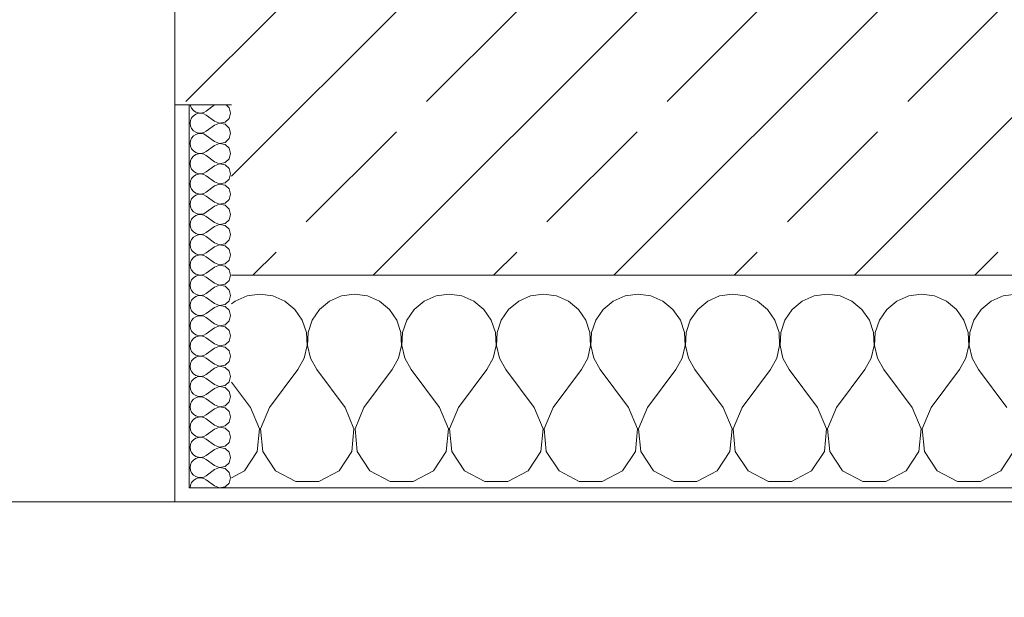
# Model space of a CAD drawing. Header units: metres. Extents: x -3.6 to 84.5, y -11 to 16.8.
# Tile 213 of 256: x 43.031 to 43.725, y -0.222 to 0.185. Entities that reach past the tile are written whole.
import ezdxf

# ---------------------------------------------------------------- set-up
doc = ezdxf.new("R2010")
doc.units = ezdxf.units.M
doc.header["$MEASUREMENT"] = 0
doc.layers.add('154 - Bemaßung_ Beschriftung.Ausbau - Deckenspiegel', color=7, linetype='Continuous')
doc.layers.add('604 - Struktur.Wand Aussen', color=7, linetype='Continuous')
doc.styles.add('ERSTELLTER_STIL_2', font='txt')
doc.dimstyles.new('ERSTELLTER_STIL__3', dxfattribs={"dimtxt": 0.1, "dimasz": 0.0532, "dimexe": 0.18, "dimexo": 0.0625, "dimgap": 0, "dimtad": 1, "dimtih": 1, "dimtoh": 1, "dimzin": 0, "dimdsep": 46, "dimtxsty": 'ERSTELLTER_STIL_2', "dimblk": 'ARROWHEAD_2', "dimblk1": 'ARROWHEAD_2', "dimblk2": 'ARROWHEAD_2', "dimcen": 0.09, "dimse1": 1, "dimse2": 1, "dimclrd": 7, "dimclre": 7, "dimclrt": 7, "dimazin": 0, "dimtfac": 1, "dimtdec": 4, "dimtmove": 0, "dimatfit": 3, "dimfxl": 1, "dimtolj": 1, "dimtzin": 0, "dimarcsym": 0})
pattern_1 = [(0, (0, 0), (0, 0.08660254), [0, -0.05]), (0, (0.025, 0.0433), (0, 0.08660254), [0, -0.05])]

# ---------------------------------------------------------------- blocks, each defined once
blk = doc.blocks.new('*X86')
at = {"layer": '604 - Struktur.Wand Aussen', "color": 7, "linetype": 'Continuous', "lineweight": 5}
for p, q in [((43.18248, -0.01331), (43.18, -0.01536)), ((43.19089, -0.0096), (43.18248, -0.01331)), ((43.2, -0.00833), (43.19089, -0.0096)), ((43.20911, -0.0096), (43.2, -0.00833)), ((43.21752, -0.01331), (43.20911, -0.0096)), ((43.22461, -0.01918), (43.21752, -0.01331)), ((43.24914, -0.01331), (43.24206, -0.01918)), ((43.25756, -0.0096), (43.24914, -0.01331)), ((43.26667, -0.00833), (43.25756, -0.0096)), ((43.27578, -0.0096), (43.26667, -0.00833)), ((43.28419, -0.01331), (43.27578, -0.0096)), ((43.29127, -0.01918), (43.28419, -0.01331)), ((43.31581, -0.01331), (43.30873, -0.01918)), ((43.32422, -0.0096), (43.31581, -0.01331)), ((43.33333, -0.00833), (43.32422, -0.0096)), ((43.34244, -0.0096), (43.33333, -0.00833)), ((43.35086, -0.01331), (43.34244, -0.0096)), ((43.35794, -0.01918), (43.35086, -0.01331)), ((43.38248, -0.01331), (43.37539, -0.01918)), ((43.39089, -0.0096), (43.38248, -0.01331)), ((43.4, -0.00833), (43.39089, -0.0096)), ((43.40911, -0.0096), (43.4, -0.00833)), ((43.41752, -0.01331), (43.40911, -0.0096)), ((43.42461, -0.01918), (43.41752, -0.01331)), ((43.44914, -0.01331), (43.44206, -0.01918)), ((43.45756, -0.0096), (43.44914, -0.01331)), ((43.46667, -0.00833), (43.45756, -0.0096)), ((43.47578, -0.0096), (43.46667, -0.00833)), ((43.48419, -0.01331), (43.47578, -0.0096)), ((43.49127, -0.01918), (43.48419, -0.01331)), ((43.51581, -0.01331), (43.50873, -0.01918)), ((43.52422, -0.0096), (43.51581, -0.01331)), ((43.53333, -0.00833), (43.52422, -0.0096)), ((43.54244, -0.0096), (43.53333, -0.00833)), ((43.55086, -0.01331), (43.54244, -0.0096)), ((43.55794, -0.01918), (43.55086, -0.01331)), ((43.58248, -0.01331), (43.57539, -0.01918)), ((43.59089, -0.0096), (43.58248, -0.01331)), ((43.6, -0.00833), (43.59089, -0.0096)), ((43.60911, -0.0096), (43.6, -0.00833)), ((43.61752, -0.01331), (43.60911, -0.0096)), ((43.62461, -0.01918), (43.61752, -0.01331)), ((43.64914, -0.01331), (43.64206, -0.01918)), ((43.65756, -0.0096), (43.64914, -0.01331)), ((43.66667, -0.00833), (43.65756, -0.0096)), ((43.67578, -0.0096), (43.66667, -0.00833)), ((43.68419, -0.01331), (43.67578, -0.0096)), ((43.69127, -0.01918), (43.68419, -0.01331)), ((43.71581, -0.01331), (43.70873, -0.01918)), ((43.72422, -0.0096), (43.71581, -0.01331)), ((43.73333, -0.00833), (43.72422, -0.0096)), ((43.22981, -0.02676), (43.22461, -0.01918)), ((43.24206, -0.01918), (43.23685, -0.02676)), ((43.29648, -0.02676), (43.29127, -0.01918)), ((43.30873, -0.01918), (43.30352, -0.02676)), ((43.36315, -0.02676), (43.35794, -0.01918)), ((43.37539, -0.01918), (43.37019, -0.02676)), ((43.42981, -0.02676), (43.42461, -0.01918)), ((43.44206, -0.01918), (43.43685, -0.02676)), ((43.49648, -0.02676), (43.49127, -0.01918)), ((43.50873, -0.01918), (43.50352, -0.02676)), ((43.56315, -0.02676), (43.55794, -0.01918)), ((43.57539, -0.01918), (43.57019, -0.02676)), ((43.62981, -0.02676), (43.62461, -0.01918)), ((43.64206, -0.01918), (43.63685, -0.02676)), ((43.69648, -0.02676), (43.69127, -0.01918)), ((43.70873, -0.01918), (43.70352, -0.02676)), ((43.23275, -0.03547), (43.22981, -0.02676)), ((43.23685, -0.02676), (43.23391, -0.03547)), ((43.29942, -0.03547), (43.29648, -0.02676)), ((43.30352, -0.02676), (43.30058, -0.03547)), ((43.36609, -0.03547), (43.36315, -0.02676)), ((43.37019, -0.02676), (43.36725, -0.03547)), ((43.43275, -0.03547), (43.42981, -0.02676)), ((43.43685, -0.02676), (43.43391, -0.03547)), ((43.49942, -0.03547), (43.49648, -0.02676)), ((43.50352, -0.02676), (43.50058, -0.03547)), ((43.56609, -0.03547), (43.56315, -0.02676)), ((43.57019, -0.02676), (43.56725, -0.03547)), ((43.63275, -0.03547), (43.62981, -0.02676)), ((43.63685, -0.02676), (43.63391, -0.03547)), ((43.69942, -0.03547), (43.69648, -0.02676)), ((43.70352, -0.02676), (43.70058, -0.03547)), ((43.2332, -0.04466), (43.23275, -0.03547)), ((43.23391, -0.03547), (43.23347, -0.04466)), ((43.29987, -0.04466), (43.29942, -0.03547)), ((43.30058, -0.03547), (43.30013, -0.04466)), ((43.36653, -0.04466), (43.36609, -0.03547)), ((43.36725, -0.03547), (43.3668, -0.04466)), ((43.4332, -0.04466), (43.43275, -0.03547)), ((43.43391, -0.03547), (43.43347, -0.04466)), ((43.49987, -0.04466), (43.49942, -0.03547)), ((43.50058, -0.03547), (43.50013, -0.04466)), ((43.56653, -0.04466), (43.56609, -0.03547)), ((43.56725, -0.03547), (43.5668, -0.04466)), ((43.6332, -0.04466), (43.63275, -0.03547)), ((43.63391, -0.03547), (43.63347, -0.04466)), ((43.69987, -0.04466), (43.69942, -0.03547)), ((43.70058, -0.03547), (43.70013, -0.04466)), ((43.23112, -0.05362), (43.2332, -0.04466)), ((43.23347, -0.04466), (43.23555, -0.05362)), ((43.29778, -0.05362), (43.29987, -0.04466)), ((43.30013, -0.04466), (43.30222, -0.05362)), ((43.36445, -0.05362), (43.36653, -0.04466)), ((43.3668, -0.04466), (43.36888, -0.05362)), ((43.43112, -0.05362), (43.4332, -0.04466)), ((43.43347, -0.04466), (43.43555, -0.05362)), ((43.49778, -0.05362), (43.49987, -0.04466)), ((43.50013, -0.04466), (43.50222, -0.05362)), ((43.56445, -0.05362), (43.56653, -0.04466)), ((43.5668, -0.04466), (43.56888, -0.05362)), ((43.63112, -0.05362), (43.6332, -0.04466)), ((43.63347, -0.04466), (43.63555, -0.05362)), ((43.69778, -0.05362), (43.69987, -0.04466)), ((43.70013, -0.04466), (43.70222, -0.05362)), ((43.22667, -0.06167), (43.23112, -0.05362)), ((43.23555, -0.05362), (43.24, -0.06167)), ((43.29333, -0.06167), (43.29778, -0.05362)), ((43.30222, -0.05362), (43.30667, -0.06167)), ((43.36, -0.06167), (43.36445, -0.05362)), ((43.36888, -0.05362), (43.37333, -0.06167)), ((43.42667, -0.06167), (43.43112, -0.05362)), ((43.43555, -0.05362), (43.44, -0.06167)), ((43.49333, -0.06167), (43.49778, -0.05362)), ((43.50222, -0.05362), (43.50667, -0.06167)), ((43.56, -0.06167), (43.56445, -0.05362)), ((43.56888, -0.05362), (43.57333, -0.06167)), ((43.62667, -0.06167), (43.63112, -0.05362)), ((43.63555, -0.05362), (43.64, -0.06167)), ((43.69333, -0.06167), (43.69778, -0.05362)), ((43.70222, -0.05362), (43.70667, -0.06167)), ((43.20667, -0.08833), (43.22667, -0.06167)), ((43.26, -0.08833), (43.24, -0.06167)), ((43.27333, -0.08833), (43.29333, -0.06167)), ((43.32667, -0.08833), (43.30667, -0.06167)), ((43.34, -0.08833), (43.36, -0.06167)), ((43.39333, -0.08833), (43.37333, -0.06167)), ((43.40667, -0.08833), (43.42667, -0.06167)), ((43.46, -0.08833), (43.44, -0.06167)), ((43.47333, -0.08833), (43.49333, -0.06167)), ((43.52667, -0.08833), (43.50667, -0.06167)), ((43.54, -0.08833), (43.56, -0.06167)), ((43.59333, -0.08833), (43.57333, -0.06167)), ((43.60667, -0.08833), (43.62667, -0.06167)), ((43.66, -0.08833), (43.64, -0.06167)), ((43.67333, -0.08833), (43.69333, -0.06167)), ((43.72667, -0.08833), (43.70667, -0.06167)), ((43.19333, -0.08833), (43.18, -0.07056)), ((43.19962, -0.1033), (43.19333, -0.08833)), ((43.20667, -0.08833), (43.20038, -0.1033)), ((43.26629, -0.1033), (43.26, -0.08833)), ((43.27333, -0.08833), (43.26705, -0.1033)), ((43.33295, -0.1033), (43.32667, -0.08833)), ((43.34, -0.08833), (43.33371, -0.1033)), ((43.39962, -0.1033), (43.39333, -0.08833)), ((43.40667, -0.08833), (43.40038, -0.1033)), ((43.46629, -0.1033), (43.46, -0.08833)), ((43.47333, -0.08833), (43.46705, -0.1033)), ((43.53295, -0.1033), (43.52667, -0.08833)), ((43.54, -0.08833), (43.53371, -0.1033)), ((43.59962, -0.1033), (43.59333, -0.08833)), ((43.60667, -0.08833), (43.60038, -0.1033)), ((43.66629, -0.1033), (43.66, -0.08833)), ((43.67333, -0.08833), (43.66705, -0.1033)), ((43.19808, -0.11947), (43.19962, -0.1033)), ((43.20038, -0.1033), (43.20192, -0.11947)), ((43.26475, -0.11947), (43.26629, -0.1033)), ((43.26705, -0.1033), (43.26858, -0.11947)), ((43.33142, -0.11947), (43.33295, -0.1033)), ((43.33371, -0.1033), (43.33525, -0.11947)), ((43.39808, -0.11947), (43.39962, -0.1033)), ((43.40038, -0.1033), (43.40192, -0.11947)), ((43.46475, -0.11947), (43.46629, -0.1033)), ((43.46705, -0.1033), (43.46858, -0.11947)), ((43.53142, -0.11947), (43.53295, -0.1033)), ((43.53371, -0.1033), (43.53525, -0.11947)), ((43.59808, -0.11947), (43.59962, -0.1033)), ((43.60038, -0.1033), (43.60192, -0.11947)), ((43.66475, -0.11947), (43.66629, -0.1033)), ((43.66705, -0.1033), (43.66858, -0.11947)), ((43.1891, -0.13299), (43.19808, -0.11947)), ((43.20192, -0.11947), (43.2109, -0.13299)), ((43.25576, -0.13299), (43.26475, -0.11947)), ((43.26858, -0.11947), (43.27757, -0.13299)), ((43.32243, -0.13299), (43.33142, -0.11947)), ((43.33525, -0.11947), (43.34424, -0.13299)), ((43.3891, -0.13299), (43.39808, -0.11947)), ((43.40192, -0.11947), (43.4109, -0.13299)), ((43.45576, -0.13299), (43.46475, -0.11947)), ((43.46858, -0.11947), (43.47757, -0.13299)), ((43.52243, -0.13299), (43.53142, -0.11947)), ((43.53525, -0.11947), (43.54424, -0.13299)), ((43.5891, -0.13299), (43.59808, -0.11947)), ((43.60192, -0.11947), (43.6109, -0.13299)), ((43.65576, -0.13299), (43.66475, -0.11947)), ((43.66858, -0.11947), (43.67757, -0.13299)), ((43.72243, -0.13299), (43.73142, -0.11947)), ((43.18, -0.13787), (43.1891, -0.13299)), ((43.2109, -0.13299), (43.22521, -0.14066)), ((43.24145, -0.14066), (43.25576, -0.13299)), ((43.27757, -0.13299), (43.29188, -0.14066)), ((43.30812, -0.14066), (43.32243, -0.13299)), ((43.34424, -0.13299), (43.35855, -0.14066)), ((43.37479, -0.14066), (43.3891, -0.13299)), ((43.4109, -0.13299), (43.42521, -0.14066)), ((43.44145, -0.14066), (43.45576, -0.13299)), ((43.47757, -0.13299), (43.49188, -0.14066)), ((43.50812, -0.14066), (43.52243, -0.13299)), ((43.54424, -0.13299), (43.55855, -0.14066)), ((43.57479, -0.14066), (43.5891, -0.13299)), ((43.6109, -0.13299), (43.62521, -0.14066)), ((43.64145, -0.14066), (43.65576, -0.13299)), ((43.67757, -0.13299), (43.69188, -0.14066)), ((43.70812, -0.14066), (43.72243, -0.13299)), ((43.22521, -0.14066), (43.24145, -0.14066)), ((43.29188, -0.14066), (43.30812, -0.14066)), ((43.35855, -0.14066), (43.37479, -0.14066)), ((43.42521, -0.14066), (43.44145, -0.14066)), ((43.49188, -0.14066), (43.50812, -0.14066)), ((43.55855, -0.14066), (43.57479, -0.14066)), ((43.62521, -0.14066), (43.64145, -0.14066)), ((43.69188, -0.14066), (43.70812, -0.14066))]:
    blk.add_line(p, q, dxfattribs=at)
blk = doc.blocks.new('*X93')
at = {"layer": '604 - Struktur.Wand Aussen', "color": 7, "linetype": 'Continuous', "lineweight": 5}
for p, q in [((43.15091, 0.125), (43.15099, 0.12448)), ((43.15099, 0.12448), (43.15178, 0.12267)), ((43.15178, 0.12267), (43.15304, 0.12116)), ((43.15304, 0.12116), (43.15466, 0.12004)), ((43.15466, 0.11853), (43.15304, 0.11742)), ((43.15466, 0.12004), (43.15653, 0.11941)), ((43.15653, 0.11916), (43.15466, 0.11853)), ((43.15653, 0.11941), (43.1585, 0.11931)), ((43.1585, 0.11926), (43.15653, 0.11916)), ((43.1585, 0.11931), (43.16042, 0.11976)), ((43.16042, 0.11881), (43.1585, 0.11926)), ((43.16042, 0.11976), (43.16214, 0.12071)), ((43.16214, 0.11786), (43.16042, 0.11881)), ((43.16786, 0.125), (43.16214, 0.12071)), ((43.17822, 0.12304), (43.17608, 0.125)), ((43.17929, 0.11929), (43.17822, 0.12304)), ((43.17822, 0.11553), (43.17929, 0.11929)), ((43.15099, 0.11409), (43.15071, 0.11214)), ((43.15071, 0.11214), (43.15099, 0.11019)), ((43.15178, 0.1159), (43.15099, 0.11409)), ((43.15304, 0.11742), (43.15178, 0.1159)), ((43.16786, 0.11357), (43.16214, 0.11786)), ((43.16786, 0.11357), (43.1715, 0.11217)), ((43.1715, 0.11211), (43.16786, 0.11071)), ((43.1715, 0.11217), (43.17534, 0.1129)), ((43.17534, 0.11139), (43.1715, 0.11211)), ((43.17534, 0.1129), (43.17822, 0.11553)), ((43.17822, 0.10876), (43.17534, 0.11139)), ((43.15099, 0.11019), (43.15178, 0.10839)), ((43.15178, 0.10839), (43.15304, 0.10687)), ((43.15304, 0.10687), (43.15466, 0.10575)), ((43.15466, 0.10425), (43.15304, 0.10313)), ((43.15466, 0.10575), (43.15653, 0.10512)), ((43.15653, 0.10488), (43.15466, 0.10425)), ((43.15653, 0.10512), (43.1585, 0.10503)), ((43.1585, 0.10497), (43.15653, 0.10488)), ((43.1585, 0.10503), (43.16042, 0.10547)), ((43.16042, 0.10453), (43.1585, 0.10497)), ((43.16042, 0.10547), (43.16214, 0.10643)), ((43.16214, 0.10357), (43.16042, 0.10453)), ((43.16786, 0.11071), (43.16214, 0.10643)), ((43.17929, 0.105), (43.17822, 0.10876)), ((43.17822, 0.10124), (43.17929, 0.105)), ((43.15099, 0.09981), (43.15071, 0.09786)), ((43.15071, 0.09786), (43.15099, 0.09591)), ((43.15178, 0.10161), (43.15099, 0.09981)), ((43.15304, 0.10313), (43.15178, 0.10161)), ((43.16786, 0.09929), (43.16214, 0.10357)), ((43.16786, 0.09929), (43.1715, 0.09789)), ((43.1715, 0.09783), (43.16786, 0.09643)), ((43.1715, 0.09789), (43.17534, 0.09861)), ((43.17534, 0.0971), (43.1715, 0.09783)), ((43.17534, 0.09861), (43.17822, 0.10124)), ((43.15099, 0.09591), (43.15178, 0.0941)), ((43.15178, 0.0941), (43.15304, 0.09258)), ((43.15304, 0.09258), (43.15466, 0.09147)), ((43.15466, 0.09147), (43.15653, 0.09084)), ((43.15653, 0.09059), (43.15466, 0.08996)), ((43.15653, 0.09084), (43.1585, 0.09074)), ((43.1585, 0.09069), (43.15653, 0.09059)), ((43.1585, 0.09074), (43.16042, 0.09119)), ((43.16042, 0.09024), (43.1585, 0.09069)), ((43.16042, 0.09119), (43.16214, 0.09214)), ((43.16786, 0.09643), (43.16214, 0.09214)), ((43.17822, 0.09447), (43.17534, 0.0971)), ((43.17929, 0.09071), (43.17822, 0.09447)), ((43.17822, 0.08696), (43.17929, 0.09071)), ((43.15099, 0.08552), (43.15071, 0.08357)), ((43.15071, 0.08357), (43.15099, 0.08162)), ((43.15178, 0.08733), (43.15099, 0.08552)), ((43.15304, 0.08884), (43.15178, 0.08733)), ((43.15466, 0.08996), (43.15304, 0.08884)), ((43.16214, 0.08929), (43.16042, 0.09024)), ((43.16786, 0.085), (43.16214, 0.08929)), ((43.16786, 0.085), (43.1715, 0.0836)), ((43.1715, 0.08354), (43.16786, 0.08214)), ((43.1715, 0.0836), (43.17534, 0.08433)), ((43.17534, 0.08282), (43.1715, 0.08354)), ((43.17534, 0.08433), (43.17822, 0.08696)), ((43.15099, 0.08162), (43.15178, 0.07982)), ((43.15178, 0.07982), (43.15304, 0.0783)), ((43.15304, 0.0783), (43.15466, 0.07718)), ((43.15466, 0.07718), (43.15653, 0.07655)), ((43.15653, 0.07655), (43.1585, 0.07646)), ((43.1585, 0.0764), (43.15653, 0.0763)), ((43.1585, 0.07646), (43.16042, 0.0769)), ((43.16042, 0.07595), (43.1585, 0.0764)), ((43.16042, 0.0769), (43.16214, 0.07786)), ((43.16786, 0.08214), (43.16214, 0.07786)), ((43.17822, 0.08018), (43.17534, 0.08282)), ((43.17929, 0.07643), (43.17822, 0.08018)), ((43.17822, 0.07267), (43.17929, 0.07643)), ((43.15099, 0.07124), (43.15071, 0.06929)), ((43.15178, 0.07304), (43.15099, 0.07124)), ((43.15304, 0.07456), (43.15178, 0.07304)), ((43.15466, 0.07567), (43.15304, 0.07456)), ((43.15653, 0.0763), (43.15466, 0.07567)), ((43.16214, 0.075), (43.16042, 0.07595)), ((43.16786, 0.07071), (43.16214, 0.075)), ((43.16786, 0.07071), (43.1715, 0.06931)), ((43.1715, 0.06931), (43.17534, 0.07004)), ((43.17534, 0.07004), (43.17822, 0.07267)), ((43.15071, 0.06929), (43.15099, 0.06733)), ((43.15099, 0.06733), (43.15178, 0.06553)), ((43.15178, 0.06553), (43.15304, 0.06401)), ((43.15304, 0.06401), (43.15466, 0.0629)), ((43.15466, 0.0629), (43.15653, 0.06227)), ((43.1585, 0.06217), (43.16042, 0.06262)), ((43.16042, 0.06262), (43.16214, 0.06357)), ((43.16786, 0.06786), (43.16214, 0.06357)), ((43.1715, 0.06926), (43.16786, 0.06786)), ((43.17534, 0.06853), (43.1715, 0.06926)), ((43.17822, 0.0659), (43.17534, 0.06853)), ((43.17929, 0.06214), (43.17822, 0.0659)), ((43.15099, 0.05695), (43.15071, 0.055)), ((43.15178, 0.05876), (43.15099, 0.05695)), ((43.15304, 0.06027), (43.15178, 0.05876)), ((43.15466, 0.06139), (43.15304, 0.06027)), ((43.15653, 0.06202), (43.15466, 0.06139)), ((43.15653, 0.06227), (43.1585, 0.06217)), ((43.1585, 0.06211), (43.15653, 0.06202)), ((43.16042, 0.06167), (43.1585, 0.06211)), ((43.16214, 0.06071), (43.16042, 0.06167)), ((43.16786, 0.05643), (43.16214, 0.06071)), ((43.16786, 0.05643), (43.1715, 0.05503)), ((43.1715, 0.05503), (43.17534, 0.05575)), ((43.17534, 0.05575), (43.17822, 0.05839)), ((43.17822, 0.05839), (43.17929, 0.06214)), ((43.15071, 0.055), (43.15099, 0.05305)), ((43.15099, 0.05305), (43.15178, 0.05124)), ((43.15178, 0.05124), (43.15304, 0.04973)), ((43.15304, 0.04973), (43.15466, 0.04861)), ((43.16042, 0.04833), (43.16214, 0.04929)), ((43.16786, 0.05357), (43.16214, 0.04929)), ((43.1715, 0.05497), (43.16786, 0.05357)), ((43.17534, 0.05425), (43.1715, 0.05497)), ((43.17822, 0.05161), (43.17534, 0.05425)), ((43.17929, 0.04786), (43.17822, 0.05161)), ((43.15099, 0.04267), (43.15071, 0.04071)), ((43.15178, 0.04447), (43.15099, 0.04267)), ((43.15304, 0.04599), (43.15178, 0.04447)), ((43.15466, 0.0471), (43.15304, 0.04599)), ((43.15466, 0.04861), (43.15653, 0.04798)), ((43.15653, 0.04773), (43.15466, 0.0471)), ((43.15653, 0.04798), (43.1585, 0.04789)), ((43.1585, 0.04783), (43.15653, 0.04773)), ((43.1585, 0.04789), (43.16042, 0.04833)), ((43.16042, 0.04738), (43.1585, 0.04783)), ((43.16214, 0.04643), (43.16042, 0.04738)), ((43.16786, 0.04214), (43.16214, 0.04643)), ((43.16786, 0.04214), (43.1715, 0.04074)), ((43.17534, 0.04147), (43.17822, 0.0441)), ((43.17822, 0.0441), (43.17929, 0.04786)), ((43.15071, 0.04071), (43.15099, 0.03876)), ((43.15099, 0.03876), (43.15178, 0.03696)), ((43.15178, 0.03696), (43.15304, 0.03544)), ((43.15304, 0.03544), (43.15466, 0.03433)), ((43.16042, 0.03405), (43.16214, 0.035)), ((43.16786, 0.03929), (43.16214, 0.035)), ((43.1715, 0.04069), (43.16786, 0.03929)), ((43.1715, 0.04074), (43.17534, 0.04147)), ((43.17534, 0.03996), (43.1715, 0.04069)), ((43.17822, 0.03733), (43.17534, 0.03996)), ((43.17929, 0.03357), (43.17822, 0.03733)), ((43.15099, 0.02838), (43.15071, 0.02643)), ((43.15178, 0.03018), (43.15099, 0.02838)), ((43.15304, 0.0317), (43.15178, 0.03018)), ((43.15466, 0.03282), (43.15304, 0.0317)), ((43.15466, 0.03433), (43.15653, 0.0337)), ((43.15653, 0.03345), (43.15466, 0.03282)), ((43.15653, 0.0337), (43.1585, 0.0336)), ((43.1585, 0.03354), (43.15653, 0.03345)), ((43.1585, 0.0336), (43.16042, 0.03405)), ((43.16042, 0.0331), (43.1585, 0.03354)), ((43.16214, 0.03214), (43.16042, 0.0331)), ((43.16786, 0.02786), (43.16214, 0.03214)), ((43.16786, 0.02786), (43.1715, 0.02646)), ((43.17534, 0.02718), (43.17822, 0.02982)), ((43.17822, 0.02982), (43.17929, 0.03357)), ((43.15071, 0.02643), (43.15099, 0.02448)), ((43.15099, 0.02448), (43.15178, 0.02267)), ((43.15178, 0.02267), (43.15304, 0.02116)), ((43.15304, 0.02116), (43.15466, 0.02004)), ((43.16786, 0.025), (43.16214, 0.02071)), ((43.1715, 0.0264), (43.16786, 0.025)), ((43.1715, 0.02646), (43.17534, 0.02718)), ((43.17534, 0.02567), (43.1715, 0.0264)), ((43.17822, 0.02304), (43.17534, 0.02567)), ((43.17929, 0.01929), (43.17822, 0.02304)), ((43.15099, 0.01409), (43.15071, 0.01214)), ((43.15178, 0.0159), (43.15099, 0.01409)), ((43.15304, 0.01742), (43.15178, 0.0159)), ((43.15466, 0.01853), (43.15304, 0.01742)), ((43.15466, 0.02004), (43.15653, 0.01941)), ((43.15653, 0.01916), (43.15466, 0.01853)), ((43.15653, 0.01941), (43.1585, 0.01931)), ((43.1585, 0.01926), (43.15653, 0.01916)), ((43.1585, 0.01931), (43.16042, 0.01976)), ((43.16042, 0.01881), (43.1585, 0.01926)), ((43.16042, 0.01976), (43.16214, 0.02071)), ((43.16214, 0.01786), (43.16042, 0.01881)), ((43.16786, 0.01357), (43.16214, 0.01786)), ((43.17534, 0.0129), (43.17822, 0.01553)), ((43.17822, 0.01553), (43.17929, 0.01929)), ((43.15071, 0.01214), (43.15099, 0.01019)), ((43.15099, 0.01019), (43.15178, 0.00839)), ((43.15178, 0.00839), (43.15304, 0.00687)), ((43.16786, 0.01071), (43.16214, 0.00643)), ((43.16786, 0.01357), (43.1715, 0.01217)), ((43.1715, 0.01211), (43.16786, 0.01071)), ((43.1715, 0.01217), (43.17534, 0.0129)), ((43.17534, 0.01139), (43.1715, 0.01211)), ((43.17822, 0.00876), (43.17534, 0.01139)), ((43.17929, 0.005), (43.17822, 0.00876)), ((43.15178, 0.00161), (43.15099, -0.00019)), ((43.15304, 0.00313), (43.15178, 0.00161)), ((43.15304, 0.00687), (43.15466, 0.00575)), ((43.15466, 0.00425), (43.15304, 0.00313)), ((43.15466, 0.00575), (43.15653, 0.00512)), ((43.15653, 0.00488), (43.15466, 0.00425)), ((43.15653, 0.00512), (43.1585, 0.00503)), ((43.1585, 0.00497), (43.15653, 0.00488)), ((43.1585, 0.00503), (43.16042, 0.00547)), ((43.16042, 0.00453), (43.1585, 0.00497)), ((43.16042, 0.00547), (43.16214, 0.00643)), ((43.16214, 0.00357), (43.16042, 0.00453)), ((43.16786, -0.00071), (43.16214, 0.00357)), ((43.17534, -0.00139), (43.17822, 0.00124)), ((43.17822, 0.00124), (43.17929, 0.005)), ((43.15099, -0.00019), (43.15071, -0.00214)), ((43.15071, -0.00214), (43.15099, -0.00409)), ((43.15099, -0.00409), (43.15178, -0.0059)), ((43.15178, -0.0059), (43.15304, -0.00742)), ((43.16786, -0.00357), (43.16214, -0.00786)), ((43.16786, -0.00071), (43.1715, -0.00211)), ((43.1715, -0.00217), (43.16786, -0.00357)), ((43.1715, -0.00211), (43.17534, -0.00139)), ((43.17534, -0.0029), (43.1715, -0.00217)), ((43.17822, -0.00553), (43.17534, -0.0029)), ((43.17929, -0.00929), (43.17822, -0.00553)), ((43.15178, -0.01267), (43.15099, -0.01448)), ((43.15304, -0.01116), (43.15178, -0.01267)), ((43.15304, -0.00742), (43.15466, -0.00853)), ((43.15466, -0.01004), (43.15304, -0.01116)), ((43.15466, -0.00853), (43.15653, -0.00916)), ((43.15653, -0.00941), (43.15466, -0.01004)), ((43.15653, -0.00916), (43.1585, -0.00926)), ((43.1585, -0.00931), (43.15653, -0.00941)), ((43.1585, -0.00926), (43.16042, -0.00881)), ((43.16042, -0.00976), (43.1585, -0.00931)), ((43.16042, -0.00881), (43.16214, -0.00786)), ((43.16214, -0.01071), (43.16042, -0.00976)), ((43.16786, -0.015), (43.16214, -0.01071)), ((43.17534, -0.01567), (43.17822, -0.01304)), ((43.17822, -0.01304), (43.17929, -0.00929)), ((43.15099, -0.01448), (43.15071, -0.01643)), ((43.15071, -0.01643), (43.15099, -0.01838)), ((43.15099, -0.01838), (43.15178, -0.02018)), ((43.15178, -0.02018), (43.15304, -0.0217)), ((43.16786, -0.01786), (43.16214, -0.02214)), ((43.16786, -0.015), (43.1715, -0.0164)), ((43.1715, -0.01646), (43.16786, -0.01786)), ((43.1715, -0.0164), (43.17534, -0.01567)), ((43.17534, -0.01718), (43.1715, -0.01646)), ((43.17822, -0.01982), (43.17534, -0.01718)), ((43.17929, -0.02357), (43.17822, -0.01982)), ((43.15178, -0.02696), (43.15099, -0.02876)), ((43.15304, -0.02544), (43.15178, -0.02696)), ((43.15304, -0.0217), (43.15466, -0.02282)), ((43.15466, -0.02433), (43.15304, -0.02544)), ((43.15466, -0.02282), (43.15653, -0.02345)), ((43.15653, -0.0237), (43.15466, -0.02433)), ((43.15653, -0.02345), (43.1585, -0.02354)), ((43.1585, -0.0236), (43.15653, -0.0237)), ((43.1585, -0.02354), (43.16042, -0.0231)), ((43.16042, -0.02405), (43.1585, -0.0236)), ((43.16042, -0.0231), (43.16214, -0.02214)), ((43.16214, -0.025), (43.16042, -0.02405)), ((43.16786, -0.02929), (43.16214, -0.025)), ((43.17534, -0.02996), (43.17822, -0.02733)), ((43.17822, -0.02733), (43.17929, -0.02357)), ((43.15099, -0.02876), (43.15071, -0.03071)), ((43.15071, -0.03071), (43.15099, -0.03267)), ((43.15099, -0.03267), (43.15178, -0.03447)), ((43.15178, -0.03447), (43.15304, -0.03599)), ((43.16786, -0.03214), (43.16214, -0.03643)), ((43.16786, -0.02929), (43.1715, -0.03069)), ((43.1715, -0.03074), (43.16786, -0.03214)), ((43.1715, -0.03069), (43.17534, -0.02996)), ((43.17534, -0.03147), (43.1715, -0.03074)), ((43.17822, -0.0341), (43.17534, -0.03147)), ((43.17929, -0.03786), (43.17822, -0.0341)), ((43.15178, -0.04124), (43.15099, -0.04305)), ((43.15304, -0.03973), (43.15178, -0.04124)), ((43.15304, -0.03599), (43.15466, -0.0371)), ((43.15466, -0.03861), (43.15304, -0.03973)), ((43.15466, -0.0371), (43.15653, -0.03773)), ((43.15653, -0.03798), (43.15466, -0.03861)), ((43.15653, -0.03773), (43.1585, -0.03783)), ((43.1585, -0.03789), (43.15653, -0.03798)), ((43.1585, -0.03783), (43.16042, -0.03738)), ((43.16042, -0.03833), (43.1585, -0.03789)), ((43.16042, -0.03738), (43.16214, -0.03643)), ((43.16214, -0.03929), (43.16042, -0.03833)), ((43.16786, -0.04357), (43.16214, -0.03929)), ((43.17534, -0.04425), (43.17822, -0.04161)), ((43.17822, -0.04161), (43.17929, -0.03786)), ((43.15099, -0.04305), (43.15071, -0.045)), ((43.15071, -0.045), (43.15099, -0.04695)), ((43.15099, -0.04695), (43.15178, -0.04876)), ((43.16786, -0.04643), (43.16214, -0.05071)), ((43.16786, -0.04357), (43.1715, -0.04497)), ((43.1715, -0.04503), (43.16786, -0.04643)), ((43.1715, -0.04497), (43.17534, -0.04425)), ((43.17534, -0.04575), (43.1715, -0.04503)), ((43.17822, -0.04839), (43.17534, -0.04575)), ((43.17929, -0.05214), (43.17822, -0.04839)), ((43.15178, -0.05553), (43.15099, -0.05733)), ((43.15178, -0.04876), (43.15304, -0.05027)), ((43.15304, -0.05401), (43.15178, -0.05553)), ((43.15304, -0.05027), (43.15466, -0.05139)), ((43.15466, -0.0529), (43.15304, -0.05401)), ((43.15466, -0.05139), (43.15653, -0.05202)), ((43.15653, -0.05227), (43.15466, -0.0529)), ((43.15653, -0.05202), (43.1585, -0.05211)), ((43.1585, -0.05217), (43.15653, -0.05227)), ((43.1585, -0.05211), (43.16042, -0.05167)), ((43.16042, -0.05262), (43.1585, -0.05217)), ((43.16042, -0.05167), (43.16214, -0.05071)), ((43.16214, -0.05357), (43.16042, -0.05262)), ((43.16786, -0.05786), (43.16214, -0.05357)), ((43.17822, -0.0559), (43.17929, -0.05214)), ((43.15099, -0.05733), (43.15071, -0.05929)), ((43.15071, -0.05929), (43.15099, -0.06124)), ((43.15099, -0.06124), (43.15178, -0.06304)), ((43.16786, -0.06071), (43.16214, -0.065)), ((43.16786, -0.05786), (43.1715, -0.05926)), ((43.1715, -0.05931), (43.16786, -0.06071)), ((43.1715, -0.05926), (43.17534, -0.05853)), ((43.17534, -0.06004), (43.1715, -0.05931)), ((43.17534, -0.05853), (43.17822, -0.0559)), ((43.17822, -0.06267), (43.17534, -0.06004)), ((43.15178, -0.06304), (43.15304, -0.06456)), ((43.15304, -0.0683), (43.15178, -0.06982)), ((43.15304, -0.06456), (43.15466, -0.06567)), ((43.15466, -0.06718), (43.15304, -0.0683)), ((43.15466, -0.06567), (43.15653, -0.0663)), ((43.15653, -0.06655), (43.15466, -0.06718)), ((43.15653, -0.0663), (43.1585, -0.0664)), ((43.1585, -0.06646), (43.15653, -0.06655)), ((43.1585, -0.0664), (43.16042, -0.06595)), ((43.16042, -0.0669), (43.1585, -0.06646)), ((43.16042, -0.06595), (43.16214, -0.065)), ((43.16214, -0.06786), (43.16042, -0.0669)), ((43.16786, -0.07214), (43.16214, -0.06786)), ((43.17929, -0.06643), (43.17822, -0.06267)), ((43.17822, -0.07018), (43.17929, -0.06643)), ((43.15099, -0.07162), (43.15071, -0.07357)), ((43.15071, -0.07357), (43.15099, -0.07552)), ((43.15178, -0.06982), (43.15099, -0.07162)), ((43.15099, -0.07552), (43.15178, -0.07733)), ((43.16786, -0.075), (43.16214, -0.07929)), ((43.16786, -0.07214), (43.1715, -0.07354)), ((43.1715, -0.0736), (43.16786, -0.075)), ((43.1715, -0.07354), (43.17534, -0.07282)), ((43.17534, -0.07433), (43.1715, -0.0736)), ((43.17534, -0.07282), (43.17822, -0.07018)), ((43.17822, -0.07696), (43.17534, -0.07433)), ((43.15178, -0.07733), (43.15304, -0.07884)), ((43.15304, -0.08258), (43.15178, -0.0841)), ((43.15304, -0.07884), (43.15466, -0.07996)), ((43.15466, -0.08147), (43.15304, -0.08258)), ((43.15466, -0.07996), (43.15653, -0.08059)), ((43.15653, -0.08084), (43.15466, -0.08147)), ((43.15653, -0.08059), (43.1585, -0.08069)), ((43.1585, -0.08074), (43.15653, -0.08084)), ((43.1585, -0.08069), (43.16042, -0.08024)), ((43.16042, -0.08119), (43.1585, -0.08074)), ((43.16042, -0.08024), (43.16214, -0.07929)), ((43.16214, -0.08214), (43.16042, -0.08119)), ((43.16786, -0.08643), (43.16214, -0.08214)), ((43.17929, -0.08071), (43.17822, -0.07696)), ((43.17822, -0.08447), (43.17929, -0.08071)), ((43.15099, -0.08591), (43.15071, -0.08786)), ((43.15071, -0.08786), (43.15099, -0.08981)), ((43.15178, -0.0841), (43.15099, -0.08591)), ((43.15099, -0.08981), (43.15178, -0.09161)), ((43.16786, -0.08929), (43.16214, -0.09357)), ((43.16786, -0.08643), (43.1715, -0.08783)), ((43.1715, -0.08789), (43.16786, -0.08929)), ((43.1715, -0.08783), (43.17534, -0.0871)), ((43.17534, -0.08861), (43.1715, -0.08789)), ((43.17534, -0.0871), (43.17822, -0.08447)), ((43.17822, -0.09124), (43.17534, -0.08861)), ((43.15178, -0.09161), (43.15304, -0.09313)), ((43.15304, -0.09687), (43.15178, -0.09839)), ((43.15304, -0.09313), (43.15466, -0.09425)), ((43.15466, -0.09575), (43.15304, -0.09687)), ((43.15466, -0.09425), (43.15653, -0.09488)), ((43.15653, -0.09512), (43.15466, -0.09575)), ((43.15653, -0.09488), (43.1585, -0.09497)), ((43.1585, -0.09503), (43.15653, -0.09512)), ((43.1585, -0.09497), (43.16042, -0.09453)), ((43.16042, -0.09547), (43.1585, -0.09503)), ((43.16042, -0.09453), (43.16214, -0.09357)), ((43.16214, -0.09643), (43.16042, -0.09547)), ((43.16786, -0.10071), (43.16214, -0.09643)), ((43.17929, -0.095), (43.17822, -0.09124)), ((43.17822, -0.09876), (43.17929, -0.095)), ((43.15099, -0.10019), (43.15071, -0.10214)), ((43.15071, -0.10214), (43.15099, -0.10409)), ((43.15178, -0.09839), (43.15099, -0.10019)), ((43.15099, -0.10409), (43.15178, -0.1059)), ((43.16786, -0.10357), (43.16214, -0.10786)), ((43.16786, -0.10071), (43.1715, -0.10211)), ((43.1715, -0.10217), (43.16786, -0.10357)), ((43.1715, -0.10211), (43.17534, -0.10139)), ((43.17534, -0.1029), (43.1715, -0.10217)), ((43.17534, -0.10139), (43.17822, -0.09876)), ((43.17822, -0.10553), (43.17534, -0.1029)), ((43.15178, -0.1059), (43.15304, -0.10742)), ((43.15304, -0.10742), (43.15466, -0.10853)), ((43.15466, -0.11004), (43.15304, -0.11116)), ((43.15466, -0.10853), (43.15653, -0.10916)), ((43.15653, -0.10941), (43.15466, -0.11004)), ((43.15653, -0.10916), (43.1585, -0.10926)), ((43.1585, -0.10931), (43.15653, -0.10941)), ((43.1585, -0.10926), (43.16042, -0.10881)), ((43.16042, -0.10976), (43.1585, -0.10931)), ((43.16042, -0.10881), (43.16214, -0.10786)), ((43.16214, -0.11071), (43.16042, -0.10976)), ((43.16786, -0.115), (43.16214, -0.11071)), ((43.17929, -0.10929), (43.17822, -0.10553)), ((43.17822, -0.11304), (43.17929, -0.10929)), ((43.15099, -0.11448), (43.15071, -0.11643)), ((43.15071, -0.11643), (43.15099, -0.11838)), ((43.15178, -0.11267), (43.15099, -0.11448)), ((43.15304, -0.11116), (43.15178, -0.11267)), ((43.16786, -0.11786), (43.16214, -0.12214)), ((43.16786, -0.115), (43.1715, -0.1164)), ((43.1715, -0.11646), (43.16786, -0.11786)), ((43.1715, -0.1164), (43.17534, -0.11567)), ((43.17534, -0.11718), (43.1715, -0.11646)), ((43.17534, -0.11567), (43.17822, -0.11304)), ((43.17822, -0.11982), (43.17534, -0.11718)), ((43.15099, -0.11838), (43.15178, -0.12018)), ((43.15178, -0.12018), (43.15304, -0.1217)), ((43.15304, -0.1217), (43.15466, -0.12282)), ((43.15466, -0.12433), (43.15304, -0.12544)), ((43.15466, -0.12282), (43.15653, -0.12345)), ((43.15653, -0.1237), (43.15466, -0.12433)), ((43.15653, -0.12345), (43.1585, -0.12354)), ((43.1585, -0.1236), (43.15653, -0.1237)), ((43.1585, -0.12354), (43.16042, -0.1231)), ((43.16042, -0.12405), (43.1585, -0.1236)), ((43.16042, -0.1231), (43.16214, -0.12214)), ((43.16214, -0.125), (43.16042, -0.12405)), ((43.16786, -0.12929), (43.16214, -0.125)), ((43.17929, -0.12357), (43.17822, -0.11982)), ((43.17822, -0.12733), (43.17929, -0.12357)), ((43.15099, -0.12876), (43.15071, -0.13071)), ((43.15071, -0.13071), (43.15099, -0.13267)), ((43.15178, -0.12696), (43.15099, -0.12876)), ((43.15304, -0.12544), (43.15178, -0.12696)), ((43.16786, -0.12929), (43.1715, -0.13069)), ((43.1715, -0.13074), (43.16786, -0.13214)), ((43.1715, -0.13069), (43.17534, -0.12996)), ((43.17534, -0.13147), (43.1715, -0.13074)), ((43.17534, -0.12996), (43.17822, -0.12733)), ((43.17822, -0.1341), (43.17534, -0.13147)), ((43.15099, -0.13267), (43.15178, -0.13447)), ((43.15178, -0.13447), (43.15304, -0.13599)), ((43.15304, -0.13599), (43.15466, -0.1371)), ((43.15466, -0.13861), (43.15304, -0.13973)), ((43.15466, -0.1371), (43.15653, -0.13773)), ((43.15653, -0.13798), (43.15466, -0.13861)), ((43.15653, -0.13773), (43.1585, -0.13783)), ((43.1585, -0.13789), (43.15653, -0.13798)), ((43.1585, -0.13783), (43.16042, -0.13738)), ((43.16042, -0.13833), (43.1585, -0.13789)), ((43.16042, -0.13738), (43.16214, -0.13643)), ((43.16214, -0.13929), (43.16042, -0.13833)), ((43.16786, -0.13214), (43.16214, -0.13643)), ((43.17929, -0.13786), (43.17822, -0.1341)), ((43.17822, -0.14161), (43.17929, -0.13786)), ((43.15099, -0.14305), (43.15071, -0.145)), ((43.15178, -0.14124), (43.15099, -0.14305)), ((43.15304, -0.13973), (43.15178, -0.14124)), ((43.16786, -0.14357), (43.16214, -0.13929)), ((43.16786, -0.14357), (43.1715, -0.14497)), ((43.1715, -0.14497), (43.17534, -0.14425)), ((43.17534, -0.14425), (43.17822, -0.14161))]:
    blk.add_line(p, q, dxfattribs=at)
blk = doc.blocks.new('*D168')
at = {"layer": '154 - Bemaßung_ Beschriftung.Ausbau - Deckenspiegel', "color": 7, "linetype": 'Continuous', "lineweight": 5}
for p, q in [((42.57998, -0.90386), (42.57998, -0.79886)), ((43.17998, -0.90386), (43.17998, -0.79886)), ((42.60018, -0.81636), (42.55977, -0.88636)), ((43.20018, -0.81636), (43.15977, -0.88636)), ((42.57998, -0.85136), (43.17998, -0.85136))]:
    blk.add_line(p, q, dxfattribs=at)
at = {"layer": '154 - Bemaßung_ Beschriftung.Ausbau - Deckenspiegel', "color": 7, "lineweight": 5, "insert": (42.80409, -0.83136), "char_height": 0.1, "attachment_point": 7, "style": 'ERSTELLTER_STIL_2'}
blk.add_mtext('\\A1;{\\pql;\\fArial|b0|i0|c0|p38;60}', dxfattribs=at)
blk = doc.blocks.new('ARROWHEAD_2')
at = {"color": 0, "linetype": 'Continuous', "lineweight": 0}
for p, q in [((-0.378, -0.655), (0.378, 0.655)), ((0, 0), (-1, 0))]:
    blk.add_line(p, q, dxfattribs=at)
blk = doc.blocks.new('*D169')
at = {"layer": '154 - Bemaßung_ Beschriftung.Ausbau - Deckenspiegel', "color": 7, "linetype": 'Continuous', "lineweight": 5}
for p, q in [((43.17998, -0.90386), (43.17998, -0.79886)), ((43.54499, -0.90386), (43.54499, -0.79886)), ((43.20018, -0.81636), (43.15977, -0.88636)), ((43.52478, -0.88636), (43.5652, -0.81636)), ((43.17998, -0.85136), (43.54499, -0.85136)), ((43.54499, -0.85136), (43.57922, -0.85136))]:
    blk.add_line(p, q, dxfattribs=at)
at = {"layer": '154 - Bemaßung_ Beschriftung.Ausbau - Deckenspiegel', "color": 7, "lineweight": 5, "insert": (43.26155, -0.83307), "char_height": 0.1, "attachment_point": 7, "style": 'ERSTELLTER_STIL_2'}
blk.add_mtext('\\A1;{\\pql;\\fArial|b0|i0|c0|p38;36\\fArial|b0|i0|c0|p38;\\A1{\\H.66x;\\S5^  ;}}', dxfattribs=at)
blk = doc.blocks.new('*D337')
at = {"layer": '154 - Bemaßung_ Beschriftung.Ausbau - Deckenspiegel', "color": 7, "linetype": 'Continuous', "lineweight": 5}
for p, q in [((41.97998, -1.10386), (41.97998, -0.99886)), ((43.17998, -1.10386), (43.17998, -0.99886)), ((42.00018, -1.01636), (41.95977, -1.08636)), ((43.20018, -1.01636), (43.15977, -1.08636)), ((41.97998, -1.05136), (43.17998, -1.05136))]:
    blk.add_line(p, q, dxfattribs=at)
at = {"layer": '154 - Bemaßung_ Beschriftung.Ausbau - Deckenspiegel', "color": 7, "lineweight": 5, "insert": (42.44695, -1.03136), "char_height": 0.1, "attachment_point": 7, "style": 'ERSTELLTER_STIL_2'}
blk.add_mtext('\\A1;{\\pql;\\fArial|b0|i0|c0|p38;1,20}', dxfattribs=at)
blk = doc.blocks.new('*D338')
at = {"layer": '154 - Bemaßung_ Beschriftung.Ausbau - Deckenspiegel', "color": 7, "linetype": 'Continuous', "lineweight": 5}
for p, q in [((43.17998, -1.10386), (43.17998, -0.99886)), ((43.54499, -1.10386), (43.54499, -0.99886)), ((43.20018, -1.01636), (43.15977, -1.08636)), ((43.52478, -1.08636), (43.5652, -1.01636)), ((43.17998, -1.05136), (43.54499, -1.05136)), ((43.54499, -1.05136), (43.57922, -1.05136))]:
    blk.add_line(p, q, dxfattribs=at)
at = {"layer": '154 - Bemaßung_ Beschriftung.Ausbau - Deckenspiegel', "color": 7, "lineweight": 5, "insert": (43.26155, -1.03307), "char_height": 0.1, "attachment_point": 7, "style": 'ERSTELLTER_STIL_2'}
blk.add_mtext('\\A1;{\\pql;\\fArial|b0|i0|c0|p38;36\\fArial|b0|i0|c0|p38;\\A1{\\H.66x;\\S5^  ;}}', dxfattribs=at)

msp = doc.modelspace()

# ---------------------------------------------------------------- hatches: boundary and pattern name
at = {"layer": '604 - Struktur.Wand Aussen', "linetype": 'Continuous', "lineweight": 0, "true_color": 0x000000}
h = msp.add_hatch(dxfattribs=at)
h.set_pattern_fill('Beton__Stahlbeton_0001', color=18, style=0, pattern_type=2)
h.set_pattern_definition([(45, (0, 0), (-0.0848528, 0.0848528), []), (45, (-0.04243, 0.04243), (-0.0848528, 0.0848528), [0.09, -0.03])])
h.paths.add_polyline_path([(43.14, 0.125), (43.15, 0.125), (43.18, 0.125), (43.18, 0.005), (44.34, 0.005), (44.34, 0.125), (44.37, 0.125), (44.38, 0.125), (44.38, 0.195), (44.37, 0.195), (44.37, 0.245), (43.15, 0.245), (43.15, 0.195), (43.14, 0.195)])
h = msp.add_hatch(dxfattribs=at)
h.set_pattern_fill('Verputz_0001', color=18, style=0, pattern_type=2)
h.set_pattern_definition(pattern_1)
h.paths.add_polyline_path([(43.15, -0.155), (43.15, 0.125), (43.14, 0.125), (43.14, -0.155)])
h = msp.add_hatch(dxfattribs=at)
h.set_pattern_fill('Verputz_0001', color=18, style=0, pattern_type=2)
h.set_pattern_definition(pattern_1)
h.paths.add_polyline_path([(43.15, -0.145), (43.15, -0.155), (44.37, -0.155), (44.37, -0.145)])

# ---------------------------------------------------------------- linework, layer by layer
at = {"layer": '604 - Struktur.Wand Aussen', "color": 7, "linetype": 'Continuous', "lineweight": 13}
for p, q in [((43.14, 0.125), (43.14, 0.195)), ((43.18, 0.005), (44.34, 0.005)), ((41.94, -0.155), (43.14, -0.155))]:
    msp.add_line(p, q, dxfattribs=at)
at = {"layer": '604 - Struktur.Wand Aussen', "color": 7, "linetype": 'Continuous', "lineweight": 5}
for p, q in [((43.14, 0.005), (43.14, 0.125)), ((43.15, 0.125), (43.14, 0.125)), ((43.18, 0.125), (43.15, 0.125)), ((43.15, 0.125), (43.15, -0.145)), ((43.15, -0.145), (43.15, 0.125)), ((43.14, -0.005), (43.14, 0.005)), ((43.14, -0.145), (43.14, -0.005)), ((43.14, -0.155), (43.14, -0.145)), ((43.18, -0.145), (43.15, -0.145)), ((43.18, -0.145), (44.34, -0.145)), ((43.15, -0.155), (43.14, -0.155))]:
    msp.add_line(p, q, dxfattribs=at)
at = {"layer": '604 - Struktur.Wand Aussen', "color": 7, "linetype": 'Continuous', "lineweight": 5, "flags": 128}
msp.add_lwpolyline([(43.15, -0.155), (44.37, -0.155)], dxfattribs=at)

# ---------------------------------------------------------------- block references
at = {"layer": '604 - Struktur.Wand Aussen', "color": 7, "lineweight": 18}
for name in ['*X93', '*X86']:
    msp.add_blockref(name, (0, 0), dxfattribs=at)

# ---------------------------------------------------------------- dimensions: what is measured, and where the dimension line sits
at = {"layer": '154 - Bemaßung_ Beschriftung.Ausbau - Deckenspiegel', "color": 7, "linetype": 'Continuous', "lineweight": 5}
for base, p1, p2, picture, middle in [((43.17998, -1.05136), (41.97998, 0.74948), (43.17998, 0.74948), '*D337', (42.57683, -0.98136)), ((43.17998, -0.85136), (42.57998, 0.74948), (43.17998, 0.74948), '*D168', (42.88033, -0.78136)), ((43.54499, -0.85136), (43.17998, 0.74948), (43.54499, 0.255), '*D169', (43.47285, -0.78136)), ((43.54499, -1.05136), (43.17998, 0.74948), (43.54499, 0.255), '*D338', (43.47285, -0.98136))]:
    dim = msp.add_linear_dim(base=base, p1=p1, p2=p2, dimstyle='ERSTELLTER_STIL__3', dxfattribs=at)
    dim.commit()
    dim.dimension.update_dxf_attribs({"geometry": picture, "text_midpoint": middle, "dimtype": 160})

doc.saveas('drawing.dxf')
